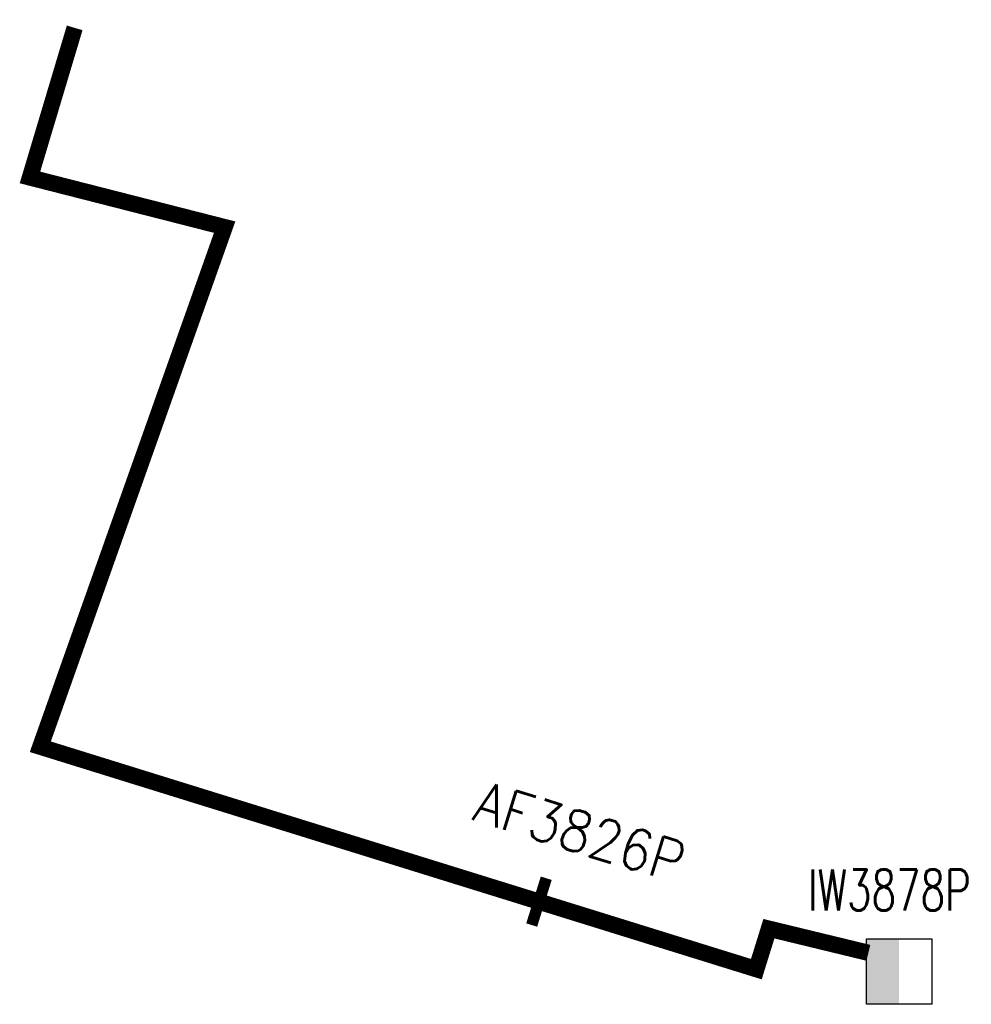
# Model space of a CAD drawing. Header units: millimetres. Extents: x 114676143 to 116151956, y 489373220 to 490121623.
import ezdxf
from ezdxf.enums import TextEntityAlignment as Align

# ---------------------------------------------------------------- set-up
doc = ezdxf.new("R2010")
doc.units = ezdxf.units.MM
doc.header["$LTSCALE"] = 200
for name, color, linetype in [('WP-C-afsluiter', 8, 'Continuous'), ('WP-C-kastWM', 8, 'Continuous'), ('WP-L-plantrace', 8, 'Continuous')]:
    doc.layers.add(name, color=color, linetype=linetype)
doc.styles.add('DIN17', font='romans.shx', dxfattribs={"width": 0.9})

# ---------------------------------------------------------------- blocks, each defined once
blk = doc.blocks.new('LR-kastWM')
at = {"color": 0, "linetype": 'ByBlock', "lineweight": -3}
blk.add_lwpolyline([(-2, 2), (2, 2), (2, -2), (-2, -2)], close=True, dxfattribs=at)
at = {"color": 0}
blk.add_solid([(-2, -2), (0, -2), (-2, 2), (0, 2)], dxfattribs=at)
at = {"color": 7, "linetype": 'ByBlock', "lineweight": -3, "style": 'DIN17', "width": 0.7}
for tag, p in [('*1', (0, 5)), ('*2', (0, -5))]:
    blk.add_attdef(tag, text='', height=2.5, dxfattribs=at).set_placement(p, align=Align.MIDDLE)
at = {"color": 0, "linetype": 'ByBlock', "lineweight": -2, "style": 'DIN17', "width": 0.3, "flags": 1}
for tag, p in [('OCODE', (4.5, 1.25)), ('NCODE', (9.5, 1.25)), ('BC', (14.5, 1.25)), ('RK', (19.5, 1.25)), ('ST', (4.5, -1.25)), ('VCODE', (9.5, -1.25)), ('NIVO', (14.5, -1.25)), ('IMM', (19.5, -1.25))]:
    blk.add_attdef(tag, text='', height=1.8, dxfattribs=at).set_placement(p, align=Align.MIDDLE)
blk = doc.blocks.new('LR-afs')
at = {"color": 0, "lineweight": -3, "const_width": 0.7}
blk.add_lwpolyline([(0, -1.5), (0, 1.5)], dxfattribs=at)
at = {"color": 7, "linetype": 'ByBlock', "lineweight": -2, "style": 'DIN17', "width": 0.9}
blk.add_attdef('*1', text='', height=2.5, dxfattribs=at).set_placement((0, 5), align=Align.MIDDLE)
at = {"color": 0, "linetype": 'ByBlock', "lineweight": -2, "style": 'DIN17', "width": 0.3, "flags": 1}
for tag, p in [('*2', (2.5, 1.5)), ('FABR', (-7.5, -2.5)), ('TYPE', (-2.5, -2.5)), ('OPBOUW', (2.5, -2.5)), ('BEDIEN', (7.5, -2.5)), ('VERTR', (-7.5, -5)), ('OPBLEN', (-2.5, -5)), ('HULPST', (2.5, -5)), ('VERLSP', (7.5, -5)), ('DEKM', (-7.5, -7.5)), ('PDATUM', (-2.5, -7.5)), ('OPM', (2.5, -7.5)), ('BORD', (7.5, -7.5)), ('BORDL', (-7.5, -10)), ('BORDX', (-2.5, -10)), ('BORDY', (2.5, -10)), ('BORDZ', (7.5, -10))]:
    blk.add_attdef(tag, text='', height=1.8, dxfattribs=at).set_placement(p, align=Align.MIDDLE)

msp = doc.modelspace()

# ---------------------------------------------------------------- linework, layer by layer
at = {"layer": 'WP-L-plantrace', "const_width": 1000}
msp.add_lwpolyline([(116097069, 489432997), (116094331, 489423839), (116106249, 489420797), (116094965, 489388988), (116125556, 489379484), (116138797, 489375371), (116139567, 489377848), (116145655, 489376372)], dxfattribs=at)

# ---------------------------------------------------------------- block references
at = {"layer": 'WP-C-afsluiter'}
ref = msp.add_blockref('LR-afs', (116125491, 489379505), dxfattribs=dict(at, xscale=1000, yscale=1000, zscale=1000, rotation=342.741524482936))
ref.add_attrib('*1', 'AF3826P  ', dxfattribs={"layer": '0', "color": 6, "linetype": 'ByBlock', "lineweight": -2, "height": 2500, "rotation": 342.74152, "style": 'DIN17', "width": 0.9}).set_placement((116129477, 489383314), align=Align.MIDDLE)
at = {"layer": 'WP-C-kastWM'}
ref = msp.add_blockref('LR-kastWM', (116147537, 489375220), dxfattribs=dict(at, xscale=1000, yscale=1000, zscale=1000))
ref.add_attrib('*1', 'IW3878P ', dxfattribs={"layer": '0', "color": 6, "linetype": 'ByBlock', "lineweight": -3, "height": 2500, "style": 'DIN17', "width": 0.7}).set_placement((116147537, 489380220), align=Align.MIDDLE)

doc.saveas('drawing.dxf')
